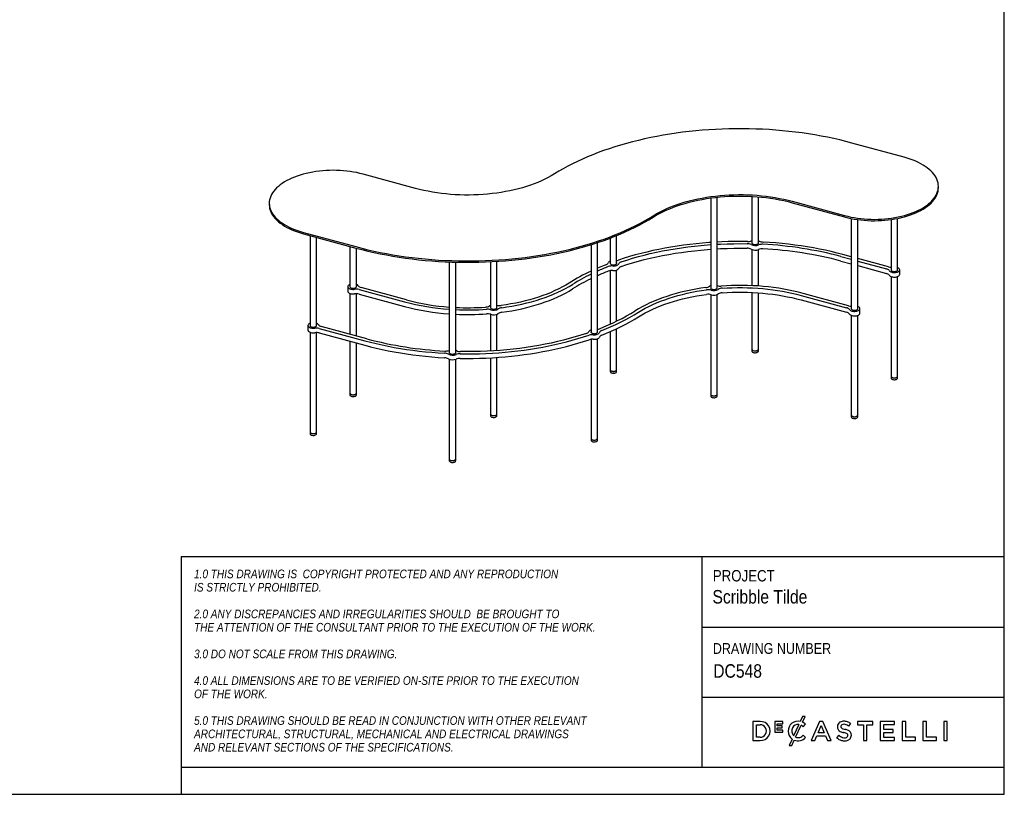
# Model space of a CAD drawing. Header units: millimetres. Extents: x 35 to 2941, y 9 to 2044.
# Tile 2 of 3: x 1649 to 2941, y 9 to 1027. Entities that reach past the tile are written whole.
import ezdxf

# ---------------------------------------------------------------- set-up
doc = ezdxf.new("R2010")
doc.units = ezdxf.units.MM
doc.header["$LTSCALE"] = 7
doc.linetypes.add('SLD-Solido', pattern=[0])
doc.layers.add('NOTE', color=3, linetype='SLD-Solido')
doc.layers.add('SCHIZZI', color=9, linetype='Continuous')
doc.styles.add('SLDTEXTSTYLE0', font='GOTHIC.TTF', dxfattribs={"width": 0.86735})
doc.styles.add('SLDTEXTSTYLE1', font='GOTHICI.TTF', dxfattribs={"width": 0.86735})

msp = doc.modelspace()

# ---------------------------------------------------------------- linework, layer by layer
for p, q in [((2810.14, 846.08), (2741.36, 864.77)), ((2168.52, 805.22), (2099.73, 823.92)), ((2854.94, 806.02), (2854.94, 807.82)), ((2556.06, 792.59), (2556.06, 674.29)), ((2564.46, 674.29), (2564.46, 793.62)), ((2610.2, 794.76), (2610.2, 733.34)), ((2618.6, 733.34), (2618.6, 794.16)), ((1976.53, 785.66), (1976.53, 783.86)), ((2662.95, 788.25), (2731.74, 769.55)), ((2662.95, 786.45), (2731.74, 767.75)), ((2740.61, 765.67), (2740.61, 646.91)), ((2749.01, 646.91), (2749.01, 764.25)), ((2792.88, 764.25), (2792.88, 697.92)), ((2801.28, 697.92), (2801.28, 765.67)), ((2021.33, 747.39), (2090.11, 728.7)), ((2021.33, 745.59), (2090.11, 726.9)), ((2030.19, 743.18), (2030.19, 624.75)), ((2038.59, 624.75), (2038.59, 740.9)), ((2424.17, 739.84), (2424.17, 706.48)), ((2432.57, 706.48), (2432.57, 743.15)), ((2082.46, 728.98), (2082.46, 675.76)), ((2090.86, 675.76), (2090.86, 726.7)), ((2398.9, 731.18), (2398.9, 616.2)), ((2407.3, 616.19), (2407.3, 733.86)), ((2610.2, 736.62), (2609.77, 736.44)), ((2610.2, 724.87), (2610.2, 677.49)), ((2618.6, 677), (2618.6, 724.85)), ((2726.98, 715.74), (2740.61, 712.04)), ((2740.61, 715.3), (2729.59, 718.29)), ((2789.28, 702.07), (2749.01, 713.02)), ((2212.87, 708.63), (2212.87, 589.33)), ((2221.27, 589.33), (2221.27, 708.35)), ((2267.01, 708.88), (2267.01, 648.38)), ((2275.41, 648.38), (2275.41, 709.35)), ((2432.57, 630.91), (2432.57, 697.99)), ((2726.98, 709.74), (2740.61, 706.04)), ((2749.01, 709.76), (2786.67, 699.52)), ((2749.01, 703.76), (2786.67, 693.52)), ((2804.08, 692.32), (2804.08, 698.32)), ((2424.17, 697.19), (2424.17, 626.98)), ((2792.88, 689.44), (2792.88, 558.52)), ((2801.28, 558.52), (2801.28, 689.44)), ((2079.66, 676.16), (2079.66, 670.16)), ((2094.45, 672.41), (2154.14, 656.19)), ((2156.76, 658.74), (2097.07, 674.96)), ((2082.46, 667.28), (2082.46, 613.71)), ((2090.86, 611.43), (2090.86, 666.87)), ((2094.45, 666.41), (2154.14, 650.19)), ((2556.06, 665.77), (2556.06, 534.89)), ((2564.46, 534.89), (2564.46, 665.81)), ((2610.2, 668.6), (2610.2, 593.94)), ((2618.6, 593.94), (2618.6, 668.09)), ((2674.71, 664.72), (2734.4, 648.5)), ((2737.01, 651.05), (2677.32, 667.28)), ((2674.71, 658.72), (2734.4, 642.5)), ((2751.81, 641.3), (2751.81, 647.3)), ((2267.01, 639.89), (2267.01, 591.62)), ((2275.41, 592.14), (2275.41, 639.89)), ((2740.61, 638.42), (2740.61, 507.5)), ((2749.01, 507.5), (2749.01, 638.42)), ((2027.39, 625.14), (2027.39, 619.14)), ((2042.18, 621.4), (2101.87, 605.17)), ((2104.49, 607.72), (2044.8, 623.95)), ((2432.57, 567.07), (2432.57, 620.97)), ((2030.19, 616.26), (2030.19, 485.34)), ((2038.59, 485.34), (2038.59, 615.85)), ((2042.18, 615.4), (2101.87, 599.17)), ((2407.3, 476.79), (2407.3, 607.71)), ((2424.17, 617.17), (2424.17, 567.07)), ((2082.46, 604.45), (2082.46, 536.36)), ((2090.86, 536.36), (2090.86, 602.17)), ((2398.9, 607.01), (2398.9, 476.79)), ((2212.87, 592.61), (2212.63, 592.51)), ((2222.22, 592.17), (2221.27, 592.61)), ((2267.01, 582.72), (2267.01, 508.97)), ((2275.41, 508.97), (2275.41, 583.23)), ((2610.2, 593.94), (2610.2, 591.54)), ((2618.6, 591.54), (2618.6, 593.94)), ((2212.87, 580.84), (2212.87, 449.92)), ((2221.27, 449.92), (2221.27, 580.84)), ((2424.17, 567.07), (2424.17, 564.67)), ((2432.57, 564.67), (2432.57, 567.07)), ((2792.88, 558.52), (2792.88, 556.12)), ((2801.22, 558.16), (2801.28, 558.52)), ((2801.22, 555.76), (2801.28, 556.12)), ((2801.28, 556.12), (2801.28, 558.52)), ((2082.46, 536.36), (2082.46, 533.96)), ((2090.86, 533.96), (2090.86, 536.36)), ((2556.06, 534.89), (2556.06, 532.49)), ((2564.46, 532.49), (2564.46, 534.89)), ((2267.01, 508.97), (2267.01, 506.57)), ((2275.41, 506.57), (2275.41, 508.97)), ((2740.61, 507.5), (2740.61, 505.1)), ((2749.01, 505.1), (2749.01, 507.5)), ((2030.19, 485.34), (2030.19, 482.94)), ((2038.59, 482.94), (2038.59, 485.34)), ((2398.9, 476.79), (2398.9, 474.39)), ((2407.3, 474.39), (2407.3, 476.79)), ((2212.87, 449.92), (2212.87, 447.52)), ((2221.27, 447.52), (2221.27, 449.92))]:
    msp.add_line(p, q)
at = {"flags": 128}
for points in [[(2741.36, 864.77), (2733.51, 866.83), (2725.56, 868.78), (2717.51, 870.61), (2709.36, 872.33), (2701.12, 873.92), (2692.8, 875.4), (2684.4, 876.76), (2675.93, 877.99), (2667.39, 879.1), (2658.8, 880.09), (2650.16, 880.96), (2641.47, 881.7), (2632.75, 882.32), (2624, 882.81), (2615.23, 883.17), (2606.43, 883.41), (2597.63, 883.52), (2588.83, 883.5), (2580.03, 883.36), (2571.24, 883.09), (2562.47, 882.69), (2553.73, 882.17), (2545.02, 881.52), (2536.34, 880.75), (2527.71, 879.86), (2519.14, 878.83), (2510.62, 877.69), (2502.16, 876.42), (2493.78, 875.04), (2485.48, 873.53), (2477.26, 871.9), (2469.14, 870.16), (2461.11, 868.3), (2453.19, 866.32), (2445.37, 864.24), (2437.67, 862.04), (2430.1, 859.73), (2422.65, 857.31), (2415.34, 854.78), (2408.17, 852.16), (2401.14, 849.43), (2394.26, 846.59), (2387.54, 843.67), (2380.98, 840.64), (2374.59, 837.52), (2368.37, 834.32), (2362.32, 831.02), (2356.46, 827.64), (2350.78, 824.17)], [(2731.74, 769.55), (2735.82, 768.52), (2740, 767.6), (2744.27, 766.79), (2748.63, 766.11), (2753.04, 765.55), (2757.51, 765.11), (2762.02, 764.8), (2766.56, 764.61), (2771.1, 764.55), (2775.65, 764.62), (2780.19, 764.82), (2784.69, 765.14), (2789.16, 765.58), (2793.57, 766.15), (2797.92, 766.85), (2802.18, 767.66), (2806.36, 768.59), (2810.43, 769.63), (2814.39, 770.79), (2818.22, 772.06), (2821.91, 773.43), (2825.45, 774.9), (2828.83, 776.47), (2832.04, 778.13), (2835.07, 779.87), (2837.91, 781.7), (2840.56, 783.61), (2843, 785.58), (2845.23, 787.63), (2847.25, 789.73), (2849.04, 791.88), (2850.6, 794.08), (2851.92, 796.32), (2853.01, 798.6), (2853.86, 800.9), (2854.47, 803.22), (2854.83, 805.56), (2854.94, 807.9), (2854.81, 810.24), (2854.43, 812.58), (2853.81, 814.9), (2852.94, 817.2), (2851.84, 819.47), (2850.49, 821.71), (2848.92, 823.91), (2847.11, 826.06), (2845.08, 828.16), (2842.83, 830.19), (2840.38, 832.16), (2837.71, 834.07), (2834.86, 835.89), (2831.81, 837.63), (2828.59, 839.28), (2825.2, 840.84), (2821.65, 842.31), (2817.95, 843.67), (2814.11, 844.93), (2810.14, 846.08)], [(2099.73, 823.92), (2095.65, 824.96), (2091.47, 825.88), (2087.19, 826.68), (2082.84, 827.37), (2078.43, 827.93), (2073.96, 828.36), (2069.45, 828.68), (2064.91, 828.86), (2060.36, 828.92), (2055.82, 828.85), (2051.28, 828.66), (2046.78, 828.34), (2042.31, 827.89), (2037.9, 827.32), (2033.55, 826.63), (2029.28, 825.82), (2025.11, 824.89), (2021.04, 823.84), (2017.08, 822.68), (2013.25, 821.42), (2009.56, 820.05), (2006.02, 818.58), (2002.64, 817.01), (1999.43, 815.35), (1996.4, 813.6), (1993.56, 811.77), (1990.91, 809.87), (1988.47, 807.89), (1986.24, 805.85), (1984.22, 803.75), (1982.43, 801.59), (1980.87, 799.39), (1979.55, 797.15), (1978.46, 794.88), (1977.61, 792.57), (1977, 790.25), (1976.64, 787.92), (1976.53, 785.57), (1976.66, 783.23), (1977.04, 780.9), (1977.66, 778.57), (1978.53, 776.27), (1979.63, 774), (1980.98, 771.76), (1982.55, 769.57), (1984.36, 767.41), (1986.39, 765.32), (1988.64, 763.28), (1991.09, 761.31), (1993.75, 759.41), (1996.61, 757.58), (1999.66, 755.84), (2002.88, 754.19), (2006.27, 752.63), (2009.82, 751.16), (2013.52, 749.8), (2017.36, 748.54), (2021.33, 747.39)], [(2350.78, 824.17), (2346.82, 821.78), (2342.67, 819.48), (2338.33, 817.27), (2333.82, 815.16), (2329.14, 813.14), (2324.31, 811.23), (2319.32, 809.42), (2314.2, 807.71), (2308.94, 806.12), (2303.55, 804.65), (2298.06, 803.28), (2292.45, 802.04), (2286.76, 800.92), (2280.97, 799.92), (2275.11, 799.05), (2269.19, 798.3), (2263.21, 797.68), (2257.19, 797.18), (2251.13, 796.82), (2245.05, 796.58), (2238.95, 796.48), (2232.85, 796.51), (2226.76, 796.66), (2220.68, 796.95), (2214.64, 797.36), (2208.63, 797.91), (2202.67, 798.58), (2196.77, 799.38), (2190.94, 800.31), (2185.19, 801.35), (2179.53, 802.53), (2173.97, 803.82), (2168.52, 805.22)], [(2731.74, 767.75), (2735.82, 766.72), (2740, 765.8), (2744.27, 764.99), (2748.63, 764.31), (2753.04, 763.75), (2757.51, 763.31), (2762.02, 763), (2766.56, 762.81), (2771.1, 762.75), (2775.65, 762.82), (2780.19, 763.02), (2784.69, 763.34), (2789.16, 763.78), (2793.57, 764.35), (2797.92, 765.05), (2802.18, 765.86), (2806.36, 766.79), (2810.43, 767.83), (2814.39, 768.99), (2818.22, 770.26), (2821.91, 771.63), (2825.45, 773.1), (2828.83, 774.67), (2832.04, 776.33), (2835.07, 778.07), (2837.91, 779.9), (2840.56, 781.81), (2843, 783.78), (2845.23, 785.83), (2847.25, 787.93), (2849.04, 790.08), (2850.6, 792.28), (2851.92, 794.52), (2853.01, 796.8), (2853.86, 799.1), (2854.47, 801.42), (2854.83, 803.76), (2854.94, 806.02)], [(2480.68, 769.3), (2484.65, 771.69), (2488.8, 773.99), (2493.14, 776.2), (2497.65, 778.31), (2502.33, 780.33), (2507.16, 782.25), (2512.15, 784.06), (2517.27, 785.76), (2522.53, 787.35), (2527.92, 788.83), (2533.41, 790.19), (2539.01, 791.43), (2544.71, 792.55), (2550.5, 793.55), (2556.35, 794.43), (2562.28, 795.18), (2568.26, 795.8), (2574.28, 796.29), (2580.34, 796.66), (2586.42, 796.89), (2592.52, 796.99), (2598.62, 796.97), (2604.71, 796.81), (2610.79, 796.53), (2616.83, 796.11), (2622.84, 795.56), (2628.8, 794.89), (2634.7, 794.09), (2640.53, 793.17), (2646.28, 792.12), (2651.94, 790.95), (2657.5, 789.66), (2662.95, 788.25)], [(2480.68, 767.5), (2484.65, 769.89), (2488.8, 772.19), (2493.14, 774.4), (2497.65, 776.51), (2502.33, 778.53), (2507.16, 780.45), (2512.15, 782.26), (2517.27, 783.96), (2522.53, 785.55), (2527.92, 787.03), (2533.41, 788.39), (2539.01, 789.63), (2544.71, 790.75), (2550.5, 791.75), (2556.35, 792.63), (2562.28, 793.38), (2568.26, 794), (2574.28, 794.49), (2580.34, 794.86), (2586.42, 795.09), (2592.52, 795.19), (2598.62, 795.17), (2604.71, 795.01), (2610.79, 794.73), (2616.83, 794.31), (2622.84, 793.76), (2628.8, 793.09), (2634.7, 792.29), (2640.53, 791.37), (2646.28, 790.32), (2651.94, 789.15), (2657.5, 787.86), (2662.95, 786.45)], [(1976.53, 783.86), (1976.53, 783.77), (1976.66, 781.43), (1977.04, 779.1), (1977.66, 776.77), (1978.53, 774.47), (1979.63, 772.2), (1980.98, 769.96), (1982.55, 767.77), (1984.36, 765.61), (1986.39, 763.52), (1988.64, 761.48), (1991.09, 759.51), (1993.75, 757.61), (1996.61, 755.78), (1999.66, 754.04), (2002.88, 752.39), (2006.27, 750.83), (2009.82, 749.36), (2013.52, 748), (2017.36, 746.74), (2021.33, 745.59)], [(2090.11, 728.7), (2097.96, 726.64), (2105.91, 724.69), (2113.96, 722.86), (2122.11, 721.15), (2130.35, 719.55), (2138.67, 718.07), (2147.07, 716.72), (2155.54, 715.48), (2164.08, 714.37), (2172.67, 713.38), (2181.31, 712.51), (2189.99, 711.77), (2198.72, 711.16), (2207.47, 710.67), (2216.24, 710.3), (2225.03, 710.07), (2233.83, 709.96), (2242.64, 709.97), (2251.44, 710.11), (2260.22, 710.38), (2268.99, 710.78), (2277.74, 711.3), (2286.45, 711.95), (2295.13, 712.72), (2303.76, 713.62), (2312.33, 714.64), (2320.85, 715.78), (2329.3, 717.05), (2337.69, 718.44), (2345.99, 719.94), (2354.21, 721.57), (2362.33, 723.31), (2370.36, 725.17), (2378.28, 727.15), (2386.1, 729.24), (2393.8, 731.44), (2401.37, 733.75), (2408.82, 736.17), (2416.13, 738.69), (2423.3, 741.32), (2430.33, 744.05), (2437.21, 746.88), (2443.93, 749.81), (2450.49, 752.83), (2456.88, 755.95), (2463.1, 759.16), (2469.14, 762.45), (2475.01, 765.84), (2480.68, 769.3)], [(2090.11, 726.9), (2097.96, 724.84), (2105.91, 722.89), (2113.96, 721.06), (2122.11, 719.35), (2130.35, 717.75), (2138.67, 716.27), (2147.07, 714.92), (2155.54, 713.68), (2164.08, 712.57), (2172.67, 711.58), (2181.31, 710.71), (2189.99, 709.97), (2198.72, 709.36), (2207.47, 708.87), (2216.24, 708.5), (2225.03, 708.27), (2233.83, 708.16), (2242.64, 708.17), (2251.44, 708.31), (2260.22, 708.58), (2268.99, 708.98), (2277.74, 709.5), (2286.45, 710.15), (2295.13, 710.92), (2303.76, 711.82), (2312.33, 712.84), (2320.85, 713.98), (2329.3, 715.25), (2337.69, 716.64), (2345.99, 718.14), (2354.21, 719.77), (2362.33, 721.51), (2370.36, 723.37), (2378.28, 725.35), (2386.1, 727.44), (2393.8, 729.64), (2401.37, 731.95), (2408.82, 734.37), (2416.13, 736.89), (2423.3, 739.52), (2430.33, 742.25), (2437.21, 745.08), (2443.93, 748.01), (2450.49, 751.03), (2456.88, 754.15), (2463.1, 757.36), (2469.14, 760.65), (2475.01, 764.04), (2480.68, 767.5)], [(2556.06, 734.24), (2553.53, 734.06), (2545.13, 733.38), (2536.77, 732.57), (2528.46, 731.64), (2520.21, 730.58), (2512.02, 729.39), (2503.9, 728.09), (2495.87, 726.66), (2487.91, 725.11), (2480.05, 723.44), (2472.29, 721.66), (2464.63, 719.76), (2457.08, 717.74), (2449.65, 715.61), (2442.35, 713.37), (2435.17, 711.01)], [(2438.56, 708.71), (2445.93, 711.11), (2453.43, 713.4), (2461.07, 715.57), (2468.83, 717.61), (2476.71, 719.53), (2484.71, 721.33), (2492.8, 723), (2500.99, 724.54), (2509.27, 725.95), (2517.63, 727.23), (2526.06, 728.37), (2534.56, 729.38), (2543.11, 730.26), (2551.71, 731), (2556.06, 731.32)], [(2438.56, 702.71), (2445.93, 705.11), (2453.43, 707.4), (2461.07, 709.57), (2468.83, 711.61), (2476.71, 713.53), (2484.71, 715.33), (2492.8, 717), (2500.99, 718.54), (2509.27, 719.95), (2517.63, 721.23), (2526.06, 722.37), (2534.56, 723.38), (2543.11, 724.26), (2551.71, 725), (2556.06, 725.32)], [(2604.41, 735.45), (2595.91, 735.54), (2587.4, 735.5), (2578.91, 735.33), (2570.42, 735.03), (2564.46, 734.75)], [(2564.46, 731.85), (2569.02, 732.08), (2577.72, 732.41), (2586.43, 732.6), (2595.15, 732.66), (2603.87, 732.58)], [(2564.46, 725.85), (2569.02, 726.08), (2577.72, 726.41), (2586.43, 726.6), (2595.15, 726.66), (2603.87, 726.58)], [(2610.2, 734.14), (2610.16, 734.01), (2610.16, 733.48), (2610.41, 732.97), (2610.88, 732.5), (2611.56, 732.1), (2612.41, 731.8)], [(2612.41, 731.8), (2613.37, 731.61), (2614.39, 731.54), (2615.41, 731.6), (2616.38, 731.79), (2617.23, 732.09), (2617.91, 732.49), (2618.39, 732.96), (2618.64, 733.47), (2618.64, 734), (2618.6, 734.14)], [(2619.72, 736.08), (2618.72, 736.58), (2618.6, 736.62)], [(2729.59, 718.29), (2722.04, 720.27), (2714.37, 722.14), (2706.6, 723.89), (2698.74, 725.52), (2690.78, 727.04), (2682.75, 728.43), (2674.63, 729.7), (2666.45, 730.85), (2658.21, 731.87), (2649.91, 732.77), (2641.57, 733.55), (2633.18, 734.2), (2624.76, 734.72)], [(2418.53, 704.94), (2411.92, 702.26), (2407.3, 700.29)], [(2424.17, 707.27), (2424.13, 707.14), (2424.13, 706.61), (2424.37, 706.1), (2424.85, 705.63), (2425.53, 705.23), (2426.37, 704.93)], [(2426.37, 704.93), (2427.33, 704.74), (2428.36, 704.68), (2429.38, 704.74), (2430.34, 704.92), (2431.19, 705.23), (2431.87, 705.62), (2432.35, 706.09), (2432.6, 706.6), (2432.61, 707.13), (2432.57, 707.27)], [(2427.39, 703.3), (2428.71, 703.27), (2430.02, 703.37), (2431.27, 703.59), (2432.41, 703.93), (2433.42, 704.38), (2434.24, 704.91), (2434.85, 705.52), (2435.23, 706.17)], [(2427.39, 697.3), (2428.71, 697.27), (2430.02, 697.37), (2431.27, 697.59), (2432.41, 697.93), (2433.42, 698.38), (2434.24, 698.91), (2434.85, 699.52), (2435.23, 700.17)], [(2790.41, 697.22), (2790.93, 696.6), (2791.66, 696.04), (2792.58, 695.56), (2793.66, 695.18), (2794.86, 694.9), (2796.14, 694.75), (2797.45, 694.72), (2798.74, 694.82), (2799.98, 695.04), (2801.12, 695.38), (2802.12, 695.82), (2802.93, 696.35), (2803.55, 696.95), (2803.93, 697.59), (2804.08, 698.26), (2803.97, 698.94), (2803.63, 699.59), (2803.06, 700.2), (2802.27, 700.74), (2801.31, 701.19), (2801.28, 701.21)], [(2792.88, 698.72), (2792.84, 698.59), (2792.84, 698.06), (2793.08, 697.55), (2793.56, 697.08), (2794.24, 696.68), (2795.08, 696.38)], [(2795.08, 696.38), (2796.05, 696.19), (2797.07, 696.12), (2798.09, 696.19), (2799.05, 696.37), (2799.9, 696.67), (2800.59, 697.07), (2801.07, 697.54), (2801.31, 698.05), (2801.32, 698.58), (2801.28, 698.72)], [(2790.41, 691.22), (2790.93, 690.6), (2791.66, 690.04), (2792.58, 689.56), (2793.66, 689.17), (2794.86, 688.9), (2796.14, 688.75), (2797.45, 688.72), (2798.74, 688.82), (2799.98, 689.04), (2801.12, 689.38), (2802.12, 689.82), (2802.93, 690.35), (2803.55, 690.94), (2803.93, 691.59), (2804.08, 692.26), (2804.08, 692.32)], [(2082.46, 679.05), (2081.62, 678.66), (2080.8, 678.14), (2080.19, 677.54), (2079.81, 676.89), (2079.66, 676.22), (2079.76, 675.55), (2080.11, 674.89), (2080.68, 674.29), (2081.47, 673.75), (2082.43, 673.29), (2083.55, 672.93), (2084.77, 672.69), (2086.06, 672.57), (2087.37, 672.57), (2088.66, 672.71)], [(2082.46, 676.56), (2082.42, 676.43), (2082.42, 675.9), (2082.67, 675.39), (2083.14, 674.92), (2083.82, 674.52), (2084.67, 674.22)], [(2084.67, 674.22), (2085.63, 674.03), (2086.65, 673.96), (2087.68, 674.02), (2088.64, 674.21), (2089.49, 674.51), (2090.17, 674.91), (2090.65, 675.38), (2090.9, 675.89), (2090.9, 676.42), (2090.86, 676.56)], [(2370.27, 680.94), (2365.89, 678.29), (2361.31, 675.74), (2356.54, 673.28), (2351.58, 670.92), (2346.45, 668.66), (2341.16, 666.51), (2335.7, 664.46), (2330.09, 662.53), (2324.34, 660.71), (2318.45, 659.01), (2312.44, 657.42), (2306.32, 655.97), (2300.08, 654.63), (2293.75, 653.42), (2287.34, 652.35), (2280.84, 651.4)], [(2281.66, 648.53), (2288.4, 649.5), (2295.07, 650.61), (2301.65, 651.85), (2308.13, 653.23), (2314.5, 654.73), (2320.75, 656.37), (2326.87, 658.13), (2332.85, 660.01), (2338.68, 662.01), (2344.35, 664.13), (2349.86, 666.37), (2355.19, 668.71), (2360.34, 671.16), (2365.29, 673.71), (2370.05, 676.36), (2374.6, 679.11)], [(2281.66, 642.53), (2288.4, 643.5), (2295.07, 644.61), (2301.65, 645.85), (2308.13, 647.23), (2314.5, 648.73), (2320.75, 650.37), (2326.87, 652.13), (2332.85, 654.01), (2338.68, 656.01), (2344.35, 658.13), (2349.86, 660.37), (2355.19, 662.71), (2360.34, 665.16), (2365.29, 667.71), (2370.05, 670.36), (2374.6, 673.11)], [(2549.81, 674.94), (2543.06, 673.97), (2536.39, 672.86), (2529.82, 671.62), (2523.34, 670.24), (2516.97, 668.73), (2510.72, 667.1), (2504.6, 665.34), (2498.62, 663.45), (2492.79, 661.45), (2487.12, 659.33), (2481.61, 657.1), (2476.28, 654.76), (2471.13, 652.31), (2466.18, 649.75), (2461.42, 647.1), (2456.87, 644.36)], [(2556.06, 677.57), (2555.24, 677.2), (2554.36, 676.64)], [(2556.06, 675.09), (2556.02, 674.96), (2556.02, 674.43), (2556.26, 673.92), (2556.74, 673.45), (2557.42, 673.05), (2558.26, 672.75)], [(2558.26, 672.75), (2559.22, 672.56), (2560.25, 672.49), (2561.27, 672.55), (2562.23, 672.74), (2563.08, 673.04), (2563.76, 673.44), (2564.25, 673.91), (2564.49, 674.42), (2564.5, 674.95), (2564.46, 675.09)], [(2677.32, 667.28), (2671.13, 668.88), (2664.81, 670.36), (2658.39, 671.71), (2651.86, 672.94), (2645.26, 674.03), (2638.57, 674.98), (2631.82, 675.8), (2625.01, 676.49), (2618.15, 677.04), (2611.25, 677.44), (2604.33, 677.71), (2597.4, 677.85), (2590.46, 677.84), (2583.53, 677.69), (2576.61, 677.4), (2569.72, 676.98)], [(2571.1, 674.16), (2577.74, 674.56), (2584.4, 674.83), (2591.08, 674.96), (2597.76, 674.96), (2604.44, 674.82), (2611.1, 674.55), (2617.74, 674.15), (2624.34, 673.62), (2630.9, 672.95), (2637.4, 672.16), (2643.83, 671.23), (2650.2, 670.18), (2656.48, 669), (2662.66, 667.7), (2668.74, 666.27), (2674.71, 664.72)], [(2079.66, 670.16), (2079.76, 669.55), (2080.11, 668.89), (2080.68, 668.29), (2081.47, 667.75), (2082.43, 667.29), (2083.55, 666.93), (2084.77, 666.69), (2086.06, 666.57), (2087.37, 666.57), (2088.66, 666.71)], [(2461.2, 642.53), (2465.58, 645.17), (2470.16, 647.73), (2474.93, 650.19), (2479.88, 652.55), (2485.01, 654.81), (2490.31, 656.96), (2495.77, 659.01), (2501.38, 660.94), (2507.13, 662.76), (2513.02, 664.46), (2519.03, 666.04), (2525.15, 667.5), (2531.39, 668.83), (2537.72, 670.04), (2544.13, 671.12), (2550.63, 672.07)], [(2461.2, 636.53), (2465.58, 639.17), (2470.16, 641.73), (2474.93, 644.19), (2479.88, 646.55), (2485.01, 648.81), (2490.31, 650.96), (2495.77, 653.01), (2501.38, 654.94), (2507.13, 656.76), (2513.02, 658.46), (2519.03, 660.04), (2525.15, 661.5), (2531.39, 662.83), (2537.72, 664.04), (2544.13, 665.12), (2550.63, 666.07)], [(2571.1, 668.16), (2577.74, 668.56), (2584.4, 668.83), (2591.08, 668.96), (2597.76, 668.96), (2604.44, 668.82), (2611.1, 668.55), (2617.74, 668.15), (2624.34, 667.62), (2630.9, 666.95), (2637.4, 666.16), (2643.83, 665.23), (2650.2, 664.18), (2656.48, 663), (2662.66, 661.7), (2668.74, 660.27), (2674.71, 658.72)], [(2267.01, 651.66), (2266.42, 651.4), (2265.55, 650.9)], [(2267.01, 649.17), (2266.98, 649.05), (2266.97, 648.51), (2267.22, 648), (2267.69, 647.53), (2268.37, 647.13), (2269.22, 646.83)], [(2269.22, 646.83), (2270.18, 646.64), (2271.2, 646.58), (2272.23, 646.64), (2273.19, 646.83), (2274.04, 647.13), (2274.72, 647.52), (2275.2, 647.99), (2275.45, 648.51), (2275.45, 649.04), (2275.41, 649.17)], [(2738.14, 646.2), (2738.66, 645.58), (2739.39, 645.02), (2740.31, 644.54), (2741.39, 644.16), (2742.59, 643.88), (2743.87, 643.73), (2745.18, 643.7), (2746.48, 643.8), (2747.71, 644.02), (2748.85, 644.36), (2749.85, 644.8), (2750.66, 645.33), (2751.28, 645.93), (2751.66, 646.57), (2751.81, 647.25), (2751.7, 647.92), (2751.36, 648.57), (2750.79, 649.18), (2750, 649.72), (2749.04, 650.18), (2749.01, 650.19)], [(2740.61, 647.7), (2740.57, 647.57), (2740.57, 647.04), (2740.81, 646.53), (2741.29, 646.06), (2741.97, 645.66), (2742.81, 645.36)], [(2742.81, 645.36), (2743.78, 645.17), (2744.8, 645.11), (2745.82, 645.17), (2746.78, 645.35), (2747.63, 645.66), (2748.32, 646.05), (2748.8, 646.52), (2749.04, 647.03), (2749.05, 647.56), (2749.01, 647.7)], [(2738.14, 640.2), (2738.66, 639.58), (2739.39, 639.02), (2740.31, 638.54), (2741.39, 638.16), (2742.59, 637.88), (2743.87, 637.73), (2745.18, 637.7), (2746.48, 637.8), (2747.71, 638.02), (2748.85, 638.36), (2749.85, 638.8), (2750.66, 639.33), (2751.28, 639.93), (2751.66, 640.57), (2751.81, 641.25), (2751.81, 641.3)], [(2030.19, 628.03), (2029.35, 627.65), (2028.53, 627.12), (2027.92, 626.52), (2027.54, 625.87), (2027.39, 625.2), (2027.49, 624.53), (2027.84, 623.88), (2028.41, 623.27), (2029.2, 622.73), (2030.16, 622.27), (2031.28, 621.92), (2032.5, 621.67), (2033.79, 621.55), (2035.11, 621.56), (2036.39, 621.69)], [(2030.19, 625.54), (2030.15, 625.41), (2030.15, 624.88), (2030.4, 624.37), (2030.87, 623.9), (2031.55, 623.5), (2032.4, 623.2)], [(2032.4, 623.2), (2033.36, 623.01), (2034.38, 622.95), (2035.41, 623.01), (2036.37, 623.19), (2037.22, 623.5), (2037.9, 623.89), (2038.38, 624.36), (2038.63, 624.87), (2038.63, 625.4), (2038.59, 625.54)], [(2027.39, 619.14), (2027.49, 618.53), (2027.84, 617.88), (2028.41, 617.27), (2029.2, 616.73), (2030.16, 616.27), (2031.28, 615.92), (2032.5, 615.67), (2033.79, 615.55), (2035.11, 615.56), (2036.39, 615.69)], [(2227.06, 588.01), (2235.56, 587.92), (2244.07, 587.96), (2252.56, 588.13), (2261.05, 588.43), (2269.51, 588.86), (2277.94, 589.41), (2286.34, 590.09), (2294.7, 590.9), (2303.01, 591.83), (2311.26, 592.89), (2319.45, 594.07), (2327.56, 595.38), (2335.6, 596.8), (2343.56, 598.35), (2351.42, 600.02), (2359.18, 601.81), (2366.84, 603.71), (2374.39, 605.73), (2381.82, 607.86), (2389.12, 610.1), (2396.3, 612.45)], [(2392.91, 614.76), (2385.54, 612.35), (2378.04, 610.07), (2370.4, 607.9), (2362.64, 605.86), (2354.76, 603.93), (2346.77, 602.14), (2338.68, 600.47), (2330.49, 598.93), (2322.21, 597.52), (2313.85, 596.24), (2305.42, 595.1), (2296.93, 594.08), (2288.38, 593.21), (2279.78, 592.46), (2271.14, 591.86), (2262.47, 591.39), (2253.77, 591.06), (2245.06, 590.86), (2236.35, 590.81), (2227.63, 590.89)], [(2398.9, 616.99), (2398.87, 616.86), (2398.86, 616.33), (2399.11, 615.82), (2399.58, 615.35), (2400.27, 614.95), (2401.11, 614.65)], [(2401.11, 614.65), (2402.07, 614.46), (2403.09, 614.39), (2404.12, 614.46), (2405.08, 614.64), (2405.93, 614.94), (2406.61, 615.34), (2407.09, 615.81), (2407.34, 616.32), (2407.34, 616.85), (2407.3, 616.99)], [(2401.88, 613.04), (2403.26, 612.99), (2404.63, 613.07), (2405.95, 613.3), (2407.15, 613.65), (2408.2, 614.12), (2409.04, 614.68), (2409.66, 615.32), (2410.01, 616.01)], [(2401.88, 607.04), (2403.26, 606.99), (2404.63, 607.07), (2405.95, 607.3), (2407.15, 607.65), (2408.2, 608.12), (2409.04, 608.68), (2409.66, 609.32), (2410.01, 610.01)], [(2101.87, 605.17), (2109.43, 603.19), (2117.1, 601.33), (2124.87, 599.57), (2132.73, 597.94), (2140.69, 596.43), (2148.72, 595.04), (2156.84, 593.76), (2165.02, 592.62), (2173.26, 591.59), (2181.56, 590.69), (2189.9, 589.92), (2198.29, 589.27), (2206.71, 588.75)], [(2101.87, 599.17), (2109.43, 597.19), (2117.1, 595.33), (2124.87, 593.57), (2132.73, 591.94), (2140.69, 590.43), (2148.72, 589.04), (2156.84, 587.76), (2165.02, 586.62), (2173.26, 585.59), (2181.56, 584.69), (2189.9, 583.92), (2198.29, 583.27), (2206.71, 582.75)], [(2227.06, 582.01), (2235.56, 581.92), (2244.07, 581.96), (2252.56, 582.13), (2261.05, 582.43), (2269.51, 582.86), (2277.94, 583.41), (2286.34, 584.09), (2294.7, 584.9), (2303.01, 585.83), (2311.26, 586.89), (2319.45, 588.07), (2327.56, 589.38), (2335.6, 590.8), (2343.56, 592.35), (2351.42, 594.02), (2359.18, 595.81), (2366.84, 597.71), (2374.39, 599.73), (2381.82, 601.86), (2389.12, 604.1), (2396.3, 606.45)], [(2212.87, 590.12), (2212.83, 590), (2212.83, 589.47), (2213.07, 588.95), (2213.55, 588.48), (2214.23, 588.08), (2215.07, 587.78)], [(2215.07, 587.78), (2216.04, 587.59), (2217.06, 587.53), (2218.08, 587.59), (2219.04, 587.78), (2219.89, 588.08), (2220.58, 588.47), (2221.06, 588.94), (2221.3, 589.46), (2221.31, 589.99), (2221.27, 590.12)], [(2610.2, 593.94), (2610.22, 593.76), (2610.43, 593.23), (2610.89, 592.75), (2611.58, 592.33), (2612.44, 592.02)], [(2610.2, 593.94), (2610.25, 593.61), (2610.54, 593.09), (2611.07, 592.62), (2611.81, 592.23), (2612.71, 591.96), (2613.72, 591.8), (2614.77, 591.78), (2615.8, 591.9), (2616.74, 592.14), (2617.54, 592.5), (2618.13, 592.94), (2618.5, 593.45), (2618.6, 593.94)], [(2610.2, 591.54), (2610.25, 591.21), (2610.54, 590.69), (2611.07, 590.22), (2611.81, 589.83), (2612.71, 589.56), (2613.72, 589.4), (2614.77, 589.38), (2615.8, 589.5), (2616.74, 589.74), (2617.54, 590.1), (2618.13, 590.54), (2618.5, 591.05), (2618.6, 591.54)], [(2612.44, 592.02), (2613.43, 591.83), (2614.47, 591.77), (2615.52, 591.85), (2616.49, 592.06), (2617.33, 592.38), (2617.99, 592.81), (2618.42, 593.3), (2618.6, 593.84), (2618.6, 593.94)], [(2424.17, 567.07), (2424.18, 566.9), (2424.39, 566.37), (2424.86, 565.88), (2425.54, 565.47), (2426.41, 565.16)], [(2424.17, 567.07), (2424.17, 567.04), (2424.31, 566.51), (2424.71, 566), (2425.34, 565.57), (2426.16, 565.23), (2427.12, 565)], [(2424.17, 564.67), (2424.17, 564.64), (2424.31, 564.11), (2424.71, 563.6), (2425.34, 563.17), (2426.16, 562.83), (2427.12, 562.6)], [(2426.41, 565.16), (2427.39, 564.97), (2428.44, 564.91), (2429.48, 564.98), (2430.45, 565.19), (2431.29, 565.52), (2431.95, 565.94), (2432.38, 566.44), (2432.56, 566.97), (2432.57, 567.07)], [(2427.12, 565), (2428.15, 564.91), (2429.2, 564.95), (2430.2, 565.12), (2431.08, 565.42), (2431.79, 565.82), (2432.29, 566.3), (2432.54, 566.83), (2432.57, 567.07)], [(2427.12, 562.6), (2428.15, 562.51), (2429.2, 562.55), (2430.2, 562.72), (2431.08, 563.02), (2431.79, 563.42), (2432.29, 563.9), (2432.54, 564.43), (2432.57, 564.67)], [(2792.88, 558.52), (2792.89, 558.34), (2793.1, 557.81), (2793.57, 557.33), (2794.25, 556.92), (2795.12, 556.6)], [(2792.88, 558.52), (2792.97, 558.07), (2793.31, 557.56), (2793.9, 557.1), (2794.68, 556.74), (2795.61, 556.49), (2796.64, 556.37), (2797.69, 556.38), (2798.7, 556.52), (2799.62, 556.79), (2800.37, 557.17), (2800.91, 557.64), (2801.22, 558.16)], [(2792.88, 556.12), (2792.97, 555.67), (2793.31, 555.16), (2793.9, 554.7), (2794.68, 554.34), (2795.61, 554.09), (2796.64, 553.97), (2797.69, 553.98), (2798.7, 554.12), (2799.62, 554.39), (2800.37, 554.77), (2800.91, 555.24), (2801.22, 555.76)], [(2795.12, 556.6), (2796.1, 556.41), (2797.15, 556.35), (2798.19, 556.43), (2799.16, 556.64), (2800, 556.97), (2800.66, 557.39), (2801.09, 557.88), (2801.27, 558.42), (2801.28, 558.52)], [(2082.46, 536.36), (2082.48, 536.18), (2082.69, 535.65), (2083.16, 535.17), (2083.84, 534.76), (2084.7, 534.44)], [(2082.46, 536.36), (2082.52, 535.99), (2082.83, 535.47), (2083.38, 535.01), (2084.13, 534.63), (2085.05, 534.36), (2086.06, 534.22), (2087.12, 534.21)], [(2082.46, 533.96), (2082.52, 533.59), (2082.83, 533.07), (2083.38, 532.61), (2084.13, 532.23), (2085.05, 531.96), (2086.06, 531.82), (2087.12, 531.81)], [(2084.7, 534.44), (2085.69, 534.25), (2086.73, 534.19), (2087.78, 534.27), (2088.75, 534.48), (2089.59, 534.81), (2090.25, 535.23), (2090.68, 535.72), (2090.86, 536.26), (2090.86, 536.36)], [(2087.12, 534.21), (2088.14, 534.33), (2089.07, 534.59), (2089.85, 534.95), (2090.43, 535.4), (2090.77, 535.91), (2090.86, 536.36)], [(2087.12, 531.81), (2088.14, 531.93), (2089.07, 532.19), (2089.85, 532.55), (2090.43, 533), (2090.77, 533.51), (2090.86, 533.96)], [(2556.06, 534.89), (2556.07, 534.71), (2556.28, 534.18), (2556.75, 533.7), (2557.43, 533.28), (2558.3, 532.97)], [(2556.06, 534.89), (2556.06, 534.86), (2556.2, 534.32), (2556.6, 533.82), (2557.23, 533.38), (2558.05, 533.04), (2559.01, 532.82), (2560.05, 532.73), (2561.1, 532.77), (2562.1, 532.94), (2562.98, 533.24)], [(2556.06, 532.49), (2556.06, 532.46), (2556.2, 531.92), (2556.6, 531.42), (2557.23, 530.98), (2558.05, 530.64), (2559.01, 530.42), (2560.05, 530.33), (2561.1, 530.37), (2562.1, 530.54), (2562.98, 530.84)], [(2558.3, 532.97), (2559.28, 532.78), (2560.33, 532.72), (2561.37, 532.8), (2562.34, 533.01), (2563.18, 533.34), (2563.84, 533.76), (2564.27, 534.25), (2564.45, 534.79), (2564.46, 534.89)], [(2267.01, 508.97), (2267.03, 508.8), (2267.24, 508.27), (2267.71, 507.78), (2268.39, 507.37), (2269.25, 507.06)], [(2267.01, 508.97), (2267.03, 508.77), (2267.26, 508.24), (2267.73, 507.76), (2268.43, 507.35), (2269.3, 507.05), (2270.29, 506.86), (2271.34, 506.81), (2272.38, 506.89)], [(2267.01, 506.57), (2267.03, 506.37), (2267.26, 505.84), (2267.73, 505.36), (2268.43, 504.95), (2269.3, 504.65), (2270.29, 504.46), (2271.34, 504.41), (2272.38, 504.49)], [(2269.25, 507.06), (2270.24, 506.87), (2271.28, 506.81), (2272.33, 506.89), (2273.3, 507.09), (2274.14, 507.42), (2274.8, 507.84), (2275.23, 508.34), (2275.41, 508.87), (2275.41, 508.97)], [(2272.38, 506.89), (2273.34, 507.11), (2274.18, 507.44), (2274.82, 507.87), (2275.24, 508.36), (2275.41, 508.9), (2275.41, 508.97)], [(2272.38, 504.49), (2273.34, 504.71), (2274.18, 505.04), (2274.82, 505.47), (2275.24, 505.96), (2275.41, 506.5), (2275.41, 506.57)], [(2740.61, 507.5), (2740.62, 507.33), (2740.83, 506.8), (2741.3, 506.31), (2741.98, 505.9), (2742.85, 505.59)], [(2740.61, 507.5), (2740.61, 507.43), (2740.77, 506.9), (2741.19, 506.4), (2741.83, 505.97), (2742.67, 505.64), (2743.63, 505.42), (2744.67, 505.34), (2745.72, 505.39), (2746.71, 505.57), (2747.58, 505.88), (2748.28, 506.28)], [(2740.61, 505.1), (2740.61, 505.03), (2740.77, 504.5), (2741.19, 504), (2741.83, 503.57), (2742.67, 503.24), (2743.63, 503.02), (2744.67, 502.94), (2745.72, 502.99), (2746.71, 503.17), (2747.58, 503.48), (2748.28, 503.88)], [(2742.85, 505.59), (2743.83, 505.4), (2744.88, 505.34), (2745.92, 505.41), (2746.89, 505.62), (2747.73, 505.95), (2748.39, 506.37), (2748.82, 506.87), (2749, 507.4), (2749.01, 507.5)], [(2030.19, 485.34), (2030.21, 485.17), (2030.42, 484.64), (2030.89, 484.15), (2031.57, 483.74), (2032.43, 483.43)], [(2030.19, 485.34), (2030.22, 485.1), (2030.46, 484.57), (2030.96, 484.1), (2031.67, 483.69), (2032.55, 483.4)], [(2030.19, 482.94), (2030.22, 482.7), (2030.46, 482.17), (2030.96, 481.7), (2031.67, 481.29), (2032.55, 481)], [(2032.43, 483.43), (2033.42, 483.24), (2034.46, 483.18), (2035.51, 483.25), (2036.48, 483.46), (2037.32, 483.79), (2037.98, 484.21), (2038.41, 484.71), (2038.59, 485.24), (2038.59, 485.34)], [(2032.55, 483.4), (2033.54, 483.22), (2034.59, 483.18), (2035.63, 483.27), (2036.59, 483.5), (2037.41, 483.84), (2038.04, 484.27), (2038.44, 484.77), (2038.59, 485.31), (2038.59, 485.34)], [(2032.55, 481), (2033.54, 480.82), (2034.59, 480.78), (2035.63, 480.87), (2036.59, 481.1), (2037.41, 481.44), (2038.04, 481.87), (2038.44, 482.37), (2038.59, 482.91), (2038.59, 482.94)], [(2398.9, 476.79), (2398.92, 476.61), (2399.13, 476.08), (2399.6, 475.6), (2400.28, 475.19), (2401.14, 474.87)], [(2398.9, 476.79), (2398.96, 476.44), (2399.25, 475.92), (2399.79, 475.46), (2400.54, 475.07), (2401.45, 474.8), (2402.46, 474.65), (2403.51, 474.63)], [(2398.9, 474.39), (2398.96, 474.04), (2399.25, 473.52), (2399.79, 473.06), (2400.54, 472.67), (2401.45, 472.4), (2402.46, 472.25), (2403.51, 472.23)], [(2401.14, 474.87), (2402.13, 474.68), (2403.18, 474.62), (2404.22, 474.7), (2405.19, 474.91), (2406.03, 475.24), (2406.69, 475.66), (2407.12, 476.15), (2407.3, 476.69), (2407.3, 476.79)], [(2403.51, 474.63), (2404.54, 474.75), (2405.47, 475), (2406.26, 475.36), (2406.85, 475.81), (2407.21, 476.32), (2407.3, 476.79)], [(2403.51, 472.23), (2404.54, 472.35), (2405.47, 472.6), (2406.26, 472.96), (2406.85, 473.41), (2407.21, 473.92), (2407.3, 474.39)], [(2212.87, 449.92), (2212.88, 449.75), (2213.1, 449.22), (2213.56, 448.73), (2214.24, 448.32), (2215.11, 448.01)], [(2212.87, 449.92), (2212.87, 449.89), (2213.02, 449.35), (2213.42, 448.85), (2214.05, 448.42), (2214.87, 448.08), (2215.83, 447.85), (2216.87, 447.76), (2217.92, 447.8)], [(2212.87, 447.52), (2212.87, 447.49), (2213.02, 446.95), (2213.42, 446.45), (2214.05, 446.02), (2214.87, 445.68), (2215.83, 445.45), (2216.87, 445.36), (2217.92, 445.4)], [(2215.11, 448.01), (2216.09, 447.82), (2217.14, 447.76), (2218.18, 447.84), (2219.15, 448.04), (2219.99, 448.37), (2220.65, 448.79), (2221.08, 449.29), (2221.26, 449.82), (2221.27, 449.92)], [(2217.92, 447.8), (2218.92, 447.98), (2219.8, 448.28), (2220.5, 448.68), (2221, 449.16), (2221.24, 449.68), (2221.27, 449.92)], [(2217.92, 445.4), (2218.92, 445.58), (2219.8, 445.88), (2220.5, 446.28), (2221, 446.76), (2221.24, 447.28), (2221.27, 447.52)]]:
    msp.add_lwpolyline(points, dxfattribs=at)
for centre, radius, start, end in [((2603.94, 720.8), 11.78, 63.06609, 90.34394), ((2603.94, 714.8), 11.78, 63.06609, 90.34394), ((2604.83, 748.17), 12.72, 268.08187, 292.83557), ((2614.46, 742.07), 11.95, 244.29361, 291.58592), ((2614.46, 736.07), 11.95, 244.29361, 291.58592), ((2623.66, 718.69), 13.17, 86.09712, 111.37147), ((2623.66, 712.69), 13.17, 86.09712, 111.37147), ((2625.08, 745.9), 11.19, 241.35019, 268.34817), ((2599.06, 235.44), 497.04, 75.08621, 87.05987), ((2599.06, 229.44), 497.04, 75.08621, 87.05987), ((2431.25, 722.87), 12.48, 276.04839, 288.31271), ((2540.66, 400.08), 325.03, 111.48184, 114.2223), ((2417.24, 709.4), 4.64, 286.09957, 335.23542), ((2425.34, 705.63), 4.29, 105.92522, 154.87288), ((2426.26, 689.91), 13.44, 85.21045, 110.16897), ((2439.75, 703.69), 5.16, 103.3805, 151.29904), ((2439.75, 697.69), 5.16, 103.3805, 151.29904), ((2785.46, 693.35), 6.28, 37.99475, 78.87208), ((2792.83, 715.52), 13.91, 255.24825, 270.20746), ((2512.85, 452.59), 269.21, 115.04192, 121.98149), ((2513.71, 456.33), 262.65, 115.91994, 121.98182), ((2513.71, 450.33), 262.65, 115.91994, 121.98182), ((2540.66, 394.08), 325.03, 111.48184, 114.2223), ((2426.26, 683.91), 13.44, 85.21045, 110.16897), ((2785.46, 687.35), 6.28, 37.99475, 78.87208), ((2090.85, 658.55), 14.32, 75.42123, 98.78401), ((2089.2, 674.16), 5.16, 36.96922, 71.26248), ((2098.28, 681.13), 6.28, 217.99475, 258.87208), ((2548.92, 684.29), 9.4, 275.47059, 305.4321), ((2552.57, 658.1), 14.1, 73.39335, 97.92705), ((2560.18, 682.61), 11.56, 251.95611, 299.72476), ((2568.62, 690.69), 13.76, 252.35909, 274.56976), ((2571.48, 663.69), 10.48, 92.09803, 122.09898), ((2090.85, 652.55), 14.32, 75.42123, 98.78401), ((2552.57, 652.1), 14.1, 73.39335, 97.92705), ((2560.18, 676.61), 11.56, 251.95611, 299.72476), ((2571.48, 657.69), 10.48, 92.09803, 122.09898), ((2233.71, 954.4), 308.64, 255.06023, 266.12711), ((2233.71, 948.4), 308.64, 255.06023, 266.12711), ((2233.61, 946.35), 297.7, 255.04015, 266.00514), ((2237.12, 981.64), 333.15, 267.27287, 274.00212), ((2237.12, 989.53), 343.92, 267.35845, 274.10692), ((2259.99, 659.78), 10.48, 272.09803, 302.09897), ((2262.85, 632.88), 13.65, 71.34994, 94.61623), ((2271.12, 656.46), 11.34, 249.8324, 301.84846), ((2278.89, 665.56), 14.29, 255.90648, 277.83632), ((2282.55, 639.17), 9.4, 95.47059, 125.43206), ((2733.19, 642.34), 6.28, 37.99473, 78.87209), ((2740.56, 664.5), 13.91, 255.24824, 270.20702), ((2237.12, 983.53), 343.92, 267.35845, 274.10692), ((2262.85, 626.88), 13.65, 71.34994, 94.61623), ((2271.12, 650.46), 11.34, 249.8324, 301.84846), ((2282.55, 633.17), 9.4, 95.47059, 125.43206), ((2306.77, 886.85), 285.19, 291.1868, 301.75654), ((2307.99, 890.08), 291.13, 291.13058, 301.75272), ((2307.99, 884.08), 291.13, 291.13058, 301.75272), ((2733.19, 636.34), 6.28, 37.99473, 78.87209), ((2038.58, 607.53), 14.32, 75.42123, 98.78402), ((2036.93, 623.14), 5.16, 36.96917, 71.26228), ((2046.01, 630.11), 6.28, 217.99473, 258.87209), ((2405.65, 631.86), 11.7, 278.14325, 291.01133), ((2038.58, 601.53), 14.32, 75.42123, 98.78402), ((2232.41, 1088.03), 497.05, 255.08625, 267.06088), ((2391.72, 619.77), 5.16, 283.38051, 331.29905), ((2400.17, 615.21), 4.45, 106.5205, 152.01827), ((2400.51, 599.25), 13.86, 84.35744, 107.72102), ((2414.23, 614.07), 4.64, 106.09956, 155.23549), ((2414.23, 608.07), 4.64, 106.09956, 155.23549), ((2400.51, 593.25), 13.86, 84.35744, 107.72102), ((2206.38, 577.56), 11.19, 61.3502, 88.34817), ((2206.38, 571.56), 11.19, 61.3502, 88.34817), ((2207.82, 604.77), 13.17, 266.09502, 291.40237), ((2217.11, 597.9), 11.8, 242.99014, 292.87724), ((2226.63, 575.3), 12.72, 88.08187, 112.83556), ((2226.63, 569.3), 12.72, 88.08187, 112.83556), ((2227.56, 602.67), 11.78, 243.05618, 270.34825), ((2217.11, 591.9), 11.8, 242.99014, 292.87724), ((2562.49, 535.17), 1.99, 284.2828, 351.89923), ((2562.49, 532.77), 1.99, 284.2828, 351.89923), ((2747.49, 507.58), 1.52, 301.36788, 356.86505), ((2747.49, 505.18), 1.52, 301.36788, 356.86505)]:
    msp.add_arc(centre, radius, start, end)
at = {"layer": 'SCHIZZI', "color": 7, "true_color": 0xffffff}
for p, q in [((2941.43, 9.5), (2941.29, 2044)), ((1860.78, 321.58), (1860.78, 44.94)), ((1860.78, 321.58), (2941.41, 321.58)), ((2544.28, 321.58), (2544.28, 44.94)), ((2544.28, 228.85), (2941.42, 228.85)), ((2544.28, 136.95), (2941.42, 136.95)), ((2620.8, 105.11), (2611.46, 105.11)), ((2611.46, 105.11), (2611.46, 80.14)), ((2650.61, 104.94), (2640.16, 104.94)), ((2640.16, 104.94), (2640.16, 91.08)), ((2650.61, 102.23), (2650.61, 104.94)), ((2676.54, 111.75), (2673.54, 105.15)), ((2680, 111.75), (2676.54, 111.75)), ((2676.57, 104.19), (2680, 111.75)), ((2698.94, 105.29), (2687.96, 80.14)), ((2703.13, 105.29), (2698.94, 105.29)), ((2703.16, 105.21), (2703.13, 105.29)), ((2714.12, 80.14), (2703.16, 105.21)), ((2768.88, 105.11), (2748.57, 105.11)), ((2748.57, 105.11), (2748.57, 100.84)), ((2768.88, 100.84), (2768.88, 105.11)), ((2797.1, 105.11), (2778.52, 105.11)), ((2778.52, 105.11), (2778.52, 80.14)), ((2797.1, 100.98), (2797.1, 105.11)), ((2812.08, 105.11), (2807.48, 105.11)), ((2807.48, 105.11), (2807.48, 80.14)), ((2812.08, 84.34), (2812.08, 105.11)), ((2839.24, 105.11), (2834.64, 105.11)), ((2834.64, 105.11), (2834.64, 80.14)), ((2839.24, 84.34), (2839.24, 105.11)), ((2862.05, 105.11), (2862.05, 80.14)), ((2866.64, 105.11), (2862.05, 105.11)), ((2866.64, 80.14), (2866.64, 105.11)), ((2616.05, 84.34), (2616.05, 100.91)), ((2616.05, 100.91), (2620.8, 100.91)), ((2640.16, 91.08), (2650.71, 91.08)), ((2643.19, 99.42), (2643.19, 102.23)), ((2643.19, 102.23), (2650.61, 102.23)), ((2649.72, 99.42), (2643.19, 99.42)), ((2643.19, 96.71), (2649.72, 96.71)), ((2643.19, 93.8), (2643.19, 96.71)), ((2650.71, 93.8), (2643.19, 93.8)), ((2649.72, 96.71), (2649.72, 99.42)), ((2650.71, 91.08), (2650.71, 93.8)), ((2657.68, 92.51), (2657.68, 92.55)), ((2671.69, 101.21), (2664.9, 86.32)), ((2667.55, 84.53), (2674.7, 100.22)), ((2677.45, 98.17), (2680.4, 101.57)), ((2680.4, 101.57), (2680.32, 101.65)), ((2696.92, 90.21), (2700.97, 99.66)), ((2700.97, 99.66), (2705.05, 90.21)), ((2737.38, 98.85), (2739.85, 102.33)), ((2748.57, 100.84), (2756.41, 100.84)), ((2756.41, 100.84), (2756.41, 80.14)), ((2761.03, 80.14), (2761.03, 100.84)), ((2761.03, 100.84), (2768.88, 100.84)), ((2783.11, 94.8), (2783.11, 100.98)), ((2783.11, 100.98), (2797.1, 100.98)), ((2795.51, 94.8), (2783.11, 94.8)), ((2783.11, 90.67), (2795.51, 90.67)), ((2783.11, 84.27), (2783.11, 90.67)), ((2795.51, 90.67), (2795.51, 94.8)), ((2611.46, 80.14), (2620.8, 80.14)), ((2620.8, 84.34), (2616.05, 84.34)), ((2662.94, 82.02), (2659.2, 73.81)), ((2662.67, 73.81), (2665.74, 80.54)), ((2680.58, 84.22), (2677.62, 87.22)), ((2680.5, 84.13), (2680.58, 84.22)), ((2687.96, 80.14), (2692.68, 80.14)), ((2692.68, 80.14), (2695.22, 86.11)), ((2695.22, 86.11), (2706.75, 86.11)), ((2705.05, 90.21), (2696.92, 90.21)), ((2706.75, 86.11), (2709.26, 80.14)), ((2709.26, 80.14), (2714.12, 80.14)), ((2724.08, 87.09), (2721.31, 83.8)), ((2756.41, 80.14), (2761.03, 80.14)), ((2778.52, 80.14), (2797.28, 80.14)), ((2797.28, 84.27), (2783.11, 84.27)), ((2797.28, 80.14), (2797.28, 84.27)), ((2807.48, 80.14), (2825.07, 80.14)), ((2825.07, 84.34), (2812.08, 84.34)), ((2825.07, 80.14), (2825.07, 84.34)), ((2834.64, 80.14), (2852.23, 80.14)), ((2852.23, 84.34), (2839.24, 84.34)), ((2852.23, 80.14), (2852.23, 84.34)), ((2862.05, 80.14), (2866.64, 80.14)), ((2659.2, 73.81), (2662.67, 73.81)), ((1860.78, 44.94), (1860.78, 9.5)), ((1860.78, 44.94), (2941.43, 44.94)), ((35, 9.5), (2941.43, 9.5))]:
    msp.add_line(p, q, dxfattribs=at)
for centre, radius, start, end in [((2621.48, 92.62), 12.5, 266.90157, 93.09843), ((2670.49, 92.7), 12.81, 76.24523, 180.89091), ((2671, 91.93), 13.47, 45.71394, 65.58709), ((2729.2, 98.12), 6.98, 114.63446, 160.64301), ((2730.7, 94.86), 10.56, 89.50788, 114.63446), ((2730.89, 90.48), 14.94, 72.44471, 90.39732), ((2730.29, 89.9), 15.68, 52.42183, 70.96437), ((2620.98, 92.62), 8.28, 268.76628, 91.23372), ((2670.77, 92.51), 13.09, 180, 233.25786), ((2672.05, 92.7), 9.58, 153.58432, 221.73663), ((2670.47, 93.49), 7.82, 81.04863, 153.58432), ((2668.39, 88.87), 12.98, 45.72598, 60.90731), ((2730.3, 98), 8.05, 162.43966, 192.31941), ((2727.68, 97.28), 5.34, 190.78984, 232.66765), ((2730.45, 100.92), 9.91, 232.66765, 251.27083), ((2729.56, 98.51), 2.77, 146.85935, 193.31029), ((2729.12, 98.4), 2.32, 193.31029, 230.56735), ((2730.06, 97.68), 3.67, 98.98092, 140.32353), ((2735.01, 112.47), 22.32, 249.70068, 255.51463), ((2731.27, 101.32), 5.94, 232.44778, 252.59774), ((2726.47, 79.4), 11.84, 73.32325, 75.51463), ((2730.78, 93.17), 8.24, 77.54474, 98.98092), ((2738.81, 122.05), 27.99, 250.55867, 257.31246), ((2733.63, 104.78), 14.54, 254.99999, 258.29329), ((2726.49, 70.32), 20.66, 70.27129, 78.29329), ((2729.68, 89.25), 12.3, 51.25781, 76.47292), ((2728.83, 76.58), 18.56, 64.63254, 78.09895), ((2734.26, 87.14), 6.71, 28.77124, 67.85987), ((2670.49, 93.12), 13.45, 249.30365, 318.58458), ((2670.64, 92.26), 8.33, 248.28377, 285.8766), ((2669.72, 94.55), 10.78, 287.21436, 317.11848), ((2731.58, 95.08), 15.25, 227.67997, 255.77334), ((2732.37, 95.67), 11.93, 225.98856, 252.68232), ((2731.75, 95.75), 15.95, 255.77334, 272.44794), ((2731.8, 93.83), 10, 252.68232, 275.6739), ((2732.16, 90.31), 10.5, 271.47111, 299.92604), ((2732.41, 88.52), 4.66, 274.6813, 307.58878), ((2731.05, 82.64), 7.52, 58.43436, 71.28416), ((2733.73, 86.9), 2.49, 27.46177, 59.71525), ((2733.66, 86.76), 2.5, 309.48388, 346.59381), ((2733.17, 86.88), 3, 346.59381, 22.92671), ((2734.17, 86.82), 6.47, 299.92604, 337.37946), ((2732.53, 87.34), 8.18, 338.409, 21.69569)]:
    msp.add_arc(centre, radius, start, end, dxfattribs=at)

# ---------------------------------------------------------------- texts
at = {"layer": 'NOTE', "color": 7, "true_color": 0xffffff, "attachment_point": 1}
for s, insert, char_height, style in [('1.0 THIS DRAWING IS  COPYRIGHT PROTECTED AND ANY REPRODUCTION', (1877.87, 304.61), 11.3422, 'SLDTEXTSTYLE1'), ('PROJECT', (2558.81, 304.03), 15.005, 'SLDTEXTSTYLE0'), ('IS STRICTLY PROHIBITED.', (1877.87, 287.11), 11.3422, 'SLDTEXTSTYLE1'), ('Scribble Tilde', (2558.34, 277.79), 17.7222, 'SLDTEXTSTYLE0'), ('2.0 ANY DISCREPANCIES AND IRREGULARITIES SHOULD  BE BROUGHT TO ', (1877.87, 252.1), 11.3422, 'SLDTEXTSTYLE1'), ('THE ATTENTION OF THE CONSULTANT PRIOR TO THE EXECUTION OF THE WORK.', (1877.87, 234.59), 11.3422, 'SLDTEXTSTYLE1'), ('DRAWING NUMBER', (2558.81, 208.13), 14.1777, 'SLDTEXTSTYLE0'), ('3.0 DO NOT SCALE FROM THIS DRAWING.', (1877.87, 199.58), 11.3422, 'SLDTEXTSTYLE1'), (' DC548', (2553.64, 180.34), 17.722, 'SLDTEXTSTYLE0'), ('4.0 ALL DIMENSIONS ARE TO BE VERIFIED ON-SITE PRIOR TO THE EXECUTION ', (1877.87, 164.57), 11.3422, 'SLDTEXTSTYLE1'), ('OF THE WORK.', (1877.87, 147.06), 11.3422, 'SLDTEXTSTYLE1'), ('5.0 THIS DRAWING SHOULD BE READ IN CONJUNCTION WITH OTHER RELEVANT ', (1877.87, 112.05), 11.3422, 'SLDTEXTSTYLE1'), ('ARCHITECTURAL, STRUCTURAL, MECHANICAL AND ELECTRICAL DRAWINGS ', (1877.87, 94.55), 11.3422, 'SLDTEXTSTYLE1'), ('AND RELEVANT SECTIONS OF THE SPECIFICATIONS.', (1877.87, 77.04), 11.3422, 'SLDTEXTSTYLE1')]:
    msp.add_mtext(s, dxfattribs=dict(at, insert=insert, char_height=char_height, style=style))

doc.saveas('drawing.dxf')
